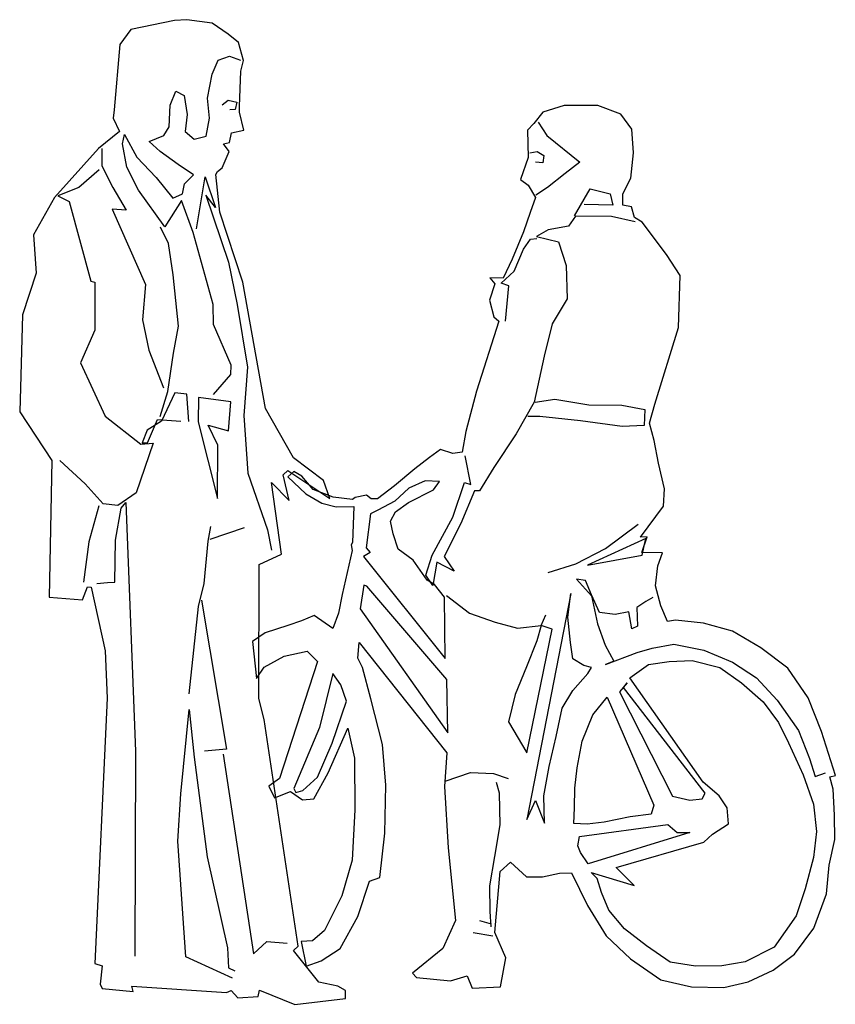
# Model space of a CAD drawing. Header units: millimetres. Extents: x 306.06 to 307.59, y 183.05 to 184.89.
import ezdxf

# ---------------------------------------------------------------- set-up
doc = ezdxf.new("R2010")
doc.units = ezdxf.units.MM
doc.layers.add('GENTE', color=4, linetype='Continuous')

# ---------------------------------------------------------------- blocks, each defined once
blk = doc.blocks.new('B-G6')
at = {"layer": 'GENTE'}
for points in [[(0.0781, 1.8781), (0.0547, 1.8769), (-0.027, 1.8596), (-0.0474, 1.8319), (-0.0577, 1.7094), (-0.0599, 1.6938), (-0.0478, 1.6694), (-0.0869, 1.6374), (-0.1694, 1.5459), (-0.2086, 1.4758), (-0.2035, 1.4044), (-0.2293, 1.3264), (-0.2344, 1.1452), (-0.1744, 1.0546), (-0.1795, 0.7992), (-0.1168, 0.7943), (-0.108, 0.8186), (-0.1011, 0.8174), (-0.0746, 0.6985), (-0.0708, 0.6102), (-0.0942, 0.1146), (-0.0805, 0.1102), (-0.084, 0.0759), (-0.08, 0.0678), (-0.0223, 0.0623), (-0.0247, 0.0723), (0.1518, 0.06), (0.1611, 0.064), (0.1733, 0.0506), (0.2116, 0.053), (0.2139, 0.0645), (0.2796, 0.0381), (0.3748, 0.0491), (0.3748, 0.0641), (0.3599, 0.0723), (0.3249, 0.0795), (0.2771, 0.1386), (0.2861, 0.147), (0.2223, 0.5704), (0.2124, 0.6095), (0.2131, 0.8602), (0.2549, 0.8792), (0.2362, 1.013), (0.2692, 0.9796), (0.2581, 1.0273), (0.2666, 1.0354), (0.3453, 0.9831), (0.3333, 1.0168), (0.2775, 1.0591), (0.2247, 1.1515), (0.1826, 1.3875), (0.1399, 1.5183), (0.132, 1.5888), (0.1354, 1.5944), (0.1442, 1.6015), (0.157, 1.6321), (0.1462, 1.6461), (0.1577, 1.6489), (0.1612, 1.6664), (0.1843, 1.6716), (0.1763, 1.7053), (0.1763, 1.7162), (0.1789, 1.7821), (0.1837, 1.8017), (0.1744, 1.8354), (0.1551, 1.851), (0.1252, 1.8714)], [(0.3013, 0.1095), (0.3291, 0.1194), (0.3647, 0.1427), (0.3979, 0.2022), (0.4196, 0.268), (0.4387, 0.2754), (0.4482, 0.3578), (0.45, 0.4479), (0.4434, 0.5234), (0.4221, 0.6089), (0.4066, 0.6676), (0.3979, 0.6848), (0.4002, 0.7141), (0.5637, 0.5084), (0.5598, 0.4451), (0.5667, 0.3309), (0.5801, 0.1949), (0.5562, 0.1422), (0.4997, 0.0962), (0.5074, 0.0881), (0.5711, 0.0823), (0.602, 0.0916), (0.6113, 0.0682), (0.664, 0.0709), (0.6741, 0.1251), (0.6539, 0.1726), (0.6639, 0.2864), (0.6827, 0.3038), (0.7129, 0.2763), (0.7425, 0.2762), (0.7743, 0.2833), (0.7971, 0.2839), (0.8266, 0.2227), (0.8617, 0.1664), (0.9071, 0.1233), (0.9638, 0.0841), (1.0211, 0.0706), (1.0816, 0.0695), (1.1269, 0.0803), (1.174, 0.1017), (1.2137, 0.1318), (1.2497, 0.1804), (1.2736, 0.2449), (1.2784, 0.2982), (1.2891, 0.3459), (1.2886, 0.3918), (1.286, 0.4405), (1.2801, 0.4632), (1.2901, 0.466), (1.2641, 0.5481), (1.2393, 0.6112), (1.2011, 0.6665), (1.1506, 0.7044), (1.098, 0.7354), (1.0435, 0.7502), (0.9911, 0.7559), (0.9761, 0.7538), (0.9637, 0.7828), (0.9541, 0.82), (0.9583, 0.8577), (0.9671, 0.882), (0.9287, 0.8827), (0.9381, 0.9117), (0.926, 0.9111), (0.9688, 0.969), (0.9708, 1.0012), (0.9594, 1.0492), (0.9517, 1.0917), (0.9427, 1.1244), (0.9525, 1.1597), (0.9971, 1.303), (1.0002, 1.4), (0.9747, 1.4391), (0.929, 1.5), (0.9147, 1.5082), (0.9094, 1.5285), (0.8926, 1.5316), (0.8927, 1.5525), (0.9077, 1.5821), (0.9131, 1.6295), (0.9098, 1.6738), (0.889, 1.7016), (0.846, 1.718), (0.7833, 1.7175), (0.7433, 1.7054), (0.7267, 1.684), (0.7146, 1.6718), (0.7157, 1.6204), (0.7015, 1.5792), (0.7162, 1.5692), (0.7295, 1.5458), (0.7195, 1.518), (0.7072, 1.4816), (0.6862, 1.4305), (0.6692, 1.395), (0.6443, 1.3956), (0.6536, 1.3847), (0.6436, 1.3538), (0.6516, 1.3229), (0.6609, 1.3145), (0.6194, 1.1839), (0.5993, 1.1085), (0.5929, 1.0701), (0.5754, 1.0677), (0.5518, 1.0749), (0.5314, 1.0597), (0.5039, 1.0388), (0.4661, 1.0071), (0.4342, 0.9829), (0.4224, 0.9829), (0.4137, 0.9898), (0.3928, 0.9852), (0.3878, 0.9817), (0.3516, 0.9859), (0.3139, 1), (0.293, 1.025), (0.2781, 1.0341), (0.2668, 1.0239), (0.3001, 0.9923), (0.33, 0.9747), (0.3568, 0.9678), (0.3899, 0.9683), (0.3876, 0.901), (0.385, 0.8969), (0.3869, 0.8863), (0.3686, 0.804), (0.3616, 0.7691), (0.351, 0.7407), (0.3158, 0.7648), (0.2924, 0.7549), (0.2668, 0.7462), (0.2243, 0.7323), (0.2006, 0.7162), (0.2079, 0.6472), (0.2226, 0.6684), (0.2597, 0.6889), (0.3028, 0.6978), (0.3224, 0.6787), (0.2511, 0.4599), (0.2314, 0.446), (0.2416, 0.4241), (0.2719, 0.4356), (0.2943, 0.4202), (0.3155, 0.422), (0.3422, 0.4706), (0.3786, 0.5544), (0.3912, 0.4979), (0.3919, 0.4016), (0.3867, 0.3074), (0.3678, 0.2407), (0.3352, 0.1759), (0.313, 0.1566), (0.2914, 0.1554)], [(0.1351, 0.9836), (0.136, 1.0828), (0.118, 1.1206), (0.1557, 1.1099), (0.1605, 1.1642), (0.1, 1.1724), (0.0993, 1.1269)], [(0.5504, 1.015), (0.5235, 1.0166), (0.4929, 1.003), (0.4667, 0.9787), (0.4351, 0.9614), (0.4214, 0.9548), (0.4131, 0.8909), (0.4206, 0.8822), (0.4084, 0.8753), (0.5611, 0.6844), (0.5598, 0.7988), (0.5411, 0.8229), (0.5271, 0.831), (0.5013, 0.8682), (0.4727, 0.8886), (0.4637, 0.9176), (0.4585, 0.941), (0.4679, 0.9582), (0.4922, 0.9762), (0.5388, 0.9995)], [(0.8269, 0.8587), (0.9293, 0.8774), (0.9356, 0.9089)], [(0.4089, 0.8214), (0.4022, 0.7771), (0.566, 0.5452), (0.5641, 0.645), (0.4145, 0.8195)], [(0.7959, 0.8057), (0.7137, 0.3833), (0.7294, 0.4188), (0.7468, 0.3769), (0.7451, 0.4278), (0.7552, 0.4824), (0.7681, 0.5388), (0.7798, 0.5915), (0.7992, 0.6248), (0.8277, 0.6565), (0.8346, 0.6674), (0.8202, 0.6715), (0.7997, 0.6837), (0.7948, 0.7146), (0.7902, 0.7618)], [(0.7403, 0.7463), (0.7321, 0.7173), (0.7126, 0.669), (0.6916, 0.6173), (0.6793, 0.5658), (0.7134, 0.508), (0.7611, 0.7391)], [(0.8336, 0.2844), (0.9143, 0.2602), (0.8807, 0.2939), (1.044, 0.3413), (1.0602, 0.3562), (1.0905, 0.3754), (1.0878, 0.4054), (1.0732, 0.4276), (1.043, 0.4532), (0.9059, 0.6482), (0.9409, 0.6731), (0.9793, 0.6789), (1.0227, 0.6804), (1.0744, 0.6674), (1.1146, 0.639), (1.1551, 0.6033), (1.184, 0.5649), (1.2026, 0.5271), (1.2302, 0.4668), (1.2491, 0.4122), (1.2549, 0.361), (1.2494, 0.3123), (1.2337, 0.2541), (1.2167, 0.2033), (1.176, 0.1447), (1.1214, 0.1174), (1.0777, 0.11), (1.029, 0.1095), (0.9813, 0.1171), (0.9371, 0.1475), (0.896, 0.1791), (0.8665, 0.2144), (0.8531, 0.2469), (0.8451, 0.2731)], [(0.3507, 0.6565), (0.3262, 0.5555), (0.2778, 0.4412), (0.2819, 0.4343), (0.295, 0.4377), (0.3219, 0.4626), (0.3498, 0.5264), (0.3762, 0.6044), (0.366, 0.6349)], [(0.9012, 0.6389), (0.8869, 0.6221), (0.9855, 0.4272), (1.018, 0.4196), (1.0414, 0.4224), (1.0467, 0.433), (0.8944, 0.6302)], [(0.8014, 0.3762), (0.8027, 0.4052), (0.8031, 0.4423), (0.8073, 0.48), (0.8167, 0.5299), (0.8371, 0.5792), (0.8634, 0.6122), (0.9506, 0.4101), (0.9458, 0.3936), (0.9065, 0.3887), (0.8582, 0.3788), (0.8263, 0.3749)], [(0.8122, 0.3515), (0.9773, 0.3739), (0.9947, 0.3595), (1.0184, 0.3594), (0.828, 0.3006), (0.814, 0.3216), (0.8088, 0.3344)]]:
    blk.add_lwpolyline(points, close=True, dxfattribs=at)
for points in [[(0.1281, 1.178), (0.16, 1.215), (0.1607, 1.2325), (0.1278, 1.3087), (0.1273, 1.3458), (0.0899, 1.4807), (0.0679, 1.54), (0.0369, 1.4908), (-0.0122, 1.5595), (-0.0342, 1.6023), (-0.0422, 1.646), (-0.0385, 1.6635), (-0.0155, 1.621), (0.0209, 1.5831), (0.0517, 1.5447), (0.0698, 1.5528), (0.0733, 1.5715), (0.0902, 1.5883), (0.0618, 1.6074), (0.0282, 1.6318), (0.0077, 1.6505), (0.0352, 1.662), (0.0452, 1.6782), (0.0468, 1.7184), (0.0575, 1.7446), (0.0731, 1.7362), (0.0789, 1.7009), (0.0748, 1.6694), (0.0916, 1.655), (0.1141, 1.6603), (0.1201, 1.6939), (0.1167, 1.7317), (0.1256, 1.7763), (0.1366, 1.8024), (0.1575, 1.8099), (0.1784, 1.8023)], [(0.1439, 1.7191), (0.1554, 1.7275), (0.1713, 1.7237), (0.1682, 1.71), (0.1585, 1.7094)], [(0.7346, 1.6864), (0.7507, 1.6614), (0.8127, 1.612), (0.7851, 1.5905), (0.752, 1.5644), (0.7305, 1.5504)], [(-0.0809, 1.6374), (-0.081, 1.6049), (-0.0602, 1.5643), (-0.0354, 1.5221), (-0.0616, 1.5241), (0.0008, 1.3832), (-0.0047, 1.3171), (0.0067, 1.2603), (0.0346, 1.1901)], [(0.7191, 1.6291), (0.7325, 1.6318), (0.7453, 1.6243), (0.7434, 1.6109), (0.7297, 1.6116)], [(-0.0857, 1.5978), (-0.1242, 1.5648), (-0.1632, 1.5487), (-0.1417, 1.5383), (-0.1015, 1.3894), (-0.0941, 1.3879), (-0.0943, 1.2977), (-0.121, 1.2366), (-0.0747, 1.1373), (-0.0081, 1.0851), (0.015, 1.0866), (-0.0165, 0.9937), (-0.0508, 0.9701), (-0.0786, 0.9736), (-0.1119, 1.0108), (-0.1592, 1.0546)], [(0.0962, 1.4872), (0.1123, 1.5842), (0.1318, 1.527), (0.1132, 1.5505), (0.1559, 1.425), (0.1719, 1.3457), (0.1916, 1.229), (0.1848, 1.1385), (0.192, 1.0309), (0.2285, 0.9251), (0.2365, 0.8867)], [(0.8024, 1.5116), (0.8316, 1.5623), (0.8693, 1.5526), (0.8745, 1.5317), (0.8206, 1.5327)], [(0.9162, 1.5001), (0.8717, 1.5102), (0.8043, 1.511), (0.7914, 1.4923), (0.7531, 1.4855), (0.7315, 1.4728), (0.7727, 1.4633), (0.7872, 1.4187), (0.7886, 1.3563), (0.7607, 1.3096), (0.7456, 1.2491), (0.7273, 1.1637), (0.6934, 1.1042), (0.6521, 1.041), (0.6252, 0.9974), (0.6158, 0.9974), (0.5901, 0.9369), (0.5587, 0.8749), (0.5777, 0.8478), (0.5453, 0.8641), (0.5377, 0.821), (0.525, 0.8401), (0.5366, 0.8778), (0.5751, 0.9488), (0.5968, 1.013), (0.609, 1.0096), (0.5982, 1.0629)], [(0.0279, 1.1364), (0.0427, 1.1835), (0.0528, 1.2549), (0.0626, 1.3054), (0.0526, 1.4012), (0.044, 1.4599), (0.0288, 1.4902)], [(0.6737, 1.3145), (0.6801, 1.3806), (0.6652, 1.3859), (0.6895, 1.4083), (0.7071, 1.4494), (0.7206, 1.4681), (0.7321, 1.4693)], [(0.0818, 1.127), (0.0779, 1.1781), (0.0554, 1.1807), (0.0304, 1.1277), (0.0041, 1.1109), (-0.0053, 1.0872), (0.0047, 1.0872), (0.0232, 1.1312), (0.0669, 1.1282)], [(0.7292, 1.1637), (0.7657, 1.1689), (0.8296, 1.1587), (0.891, 1.1576), (0.9341, 1.1497), (0.9327, 1.1198), (0.8916, 1.118), (0.8136, 1.1288), (0.7375, 1.1365), (0.7151, 1.1366)], [(-0.0902, 0.8245), (-0.0702, 0.8266), (-0.0565, 0.8272), (-0.0551, 0.9055), (-0.0446, 0.9654), (-0.0358, 0.9757), (-0.0177, 0.5112), (-0.0193, 0.1284)], [(-0.0864, 0.9696), (-0.105, 0.9022), (-0.1151, 0.8268)], [(0.0824, 0.6182), (0.0997, 0.7816), (0.1104, 0.8243), (0.1181, 0.9038), (0.1228, 0.9313)], [(0.1215, 0.9076), (0.1855, 0.9292)], [(0.7536, 0.8448), (0.8048, 0.8615), (0.8607, 0.8898), (0.9213, 0.9355)], [(0.9488, 0.7985), (0.9359, 0.791), (0.9191, 0.7795), (0.9202, 0.7446), (0.9096, 0.7399), (0.9041, 0.7718), (0.8785, 0.7668), (0.8495, 0.7703), (0.8343, 0.8034), (0.8234, 0.8303), (0.8066, 0.8325), (0.8343, 0.8013), (0.8454, 0.7494), (0.8596, 0.7092), (0.8758, 0.6792), (0.8608, 0.6733), (0.9195, 0.6953), (0.9479, 0.704), (0.9881, 0.7113), (1.0443, 0.7), (1.0979, 0.6774), (1.143, 0.6482), (1.1816, 0.6063), (1.221, 0.5498), (1.2418, 0.4976), (1.2526, 0.4642), (1.272, 0.4707)], [(0.1056, 0.7931), (0.1523, 0.5148), (0.1111, 0.5115)], [(0.5632, 0.8019), (0.6065, 0.7691), (0.6542, 0.7521), (0.6959, 0.7411), (0.7403, 0.7463), (0.749, 0.7659)], [(0.1634, 0.0868), (0.0758, 0.1266), (0.0614, 0.3431), (0.0669, 0.4314), (0.0823, 0.5889), (0.0915, 0.5), (0.1159, 0.314), (0.1539, 0.1436), (0.1559, 0.1065), (0.1675, 0.1008)], [(0.1461, 0.5054), (0.2025, 0.1325), (0.2275, 0.1556), (0.2652, 0.1527)], [(0.5611, 0.4551), (0.6082, 0.4712), (0.6513, 0.4695), (0.6784, 0.4601)], [(0.6468, 0.1832), (0.6447, 0.2116), (0.6442, 0.2596), (0.6537, 0.3142), (0.6638, 0.3734), (0.6621, 0.4327), (0.6568, 0.4527)], [(0.6474, 0.1879), (0.6259, 0.1942)], [(0.6499, 0.1657), (0.6131, 0.172)]]:
    blk.add_lwpolyline(points, dxfattribs=at)

msp = doc.modelspace()

# ---------------------------------------------------------------- block references
at = {"layer": 'GENTE'}
msp.add_blockref('B-G6', (306.2992, 183.0152), dxfattribs=at)

doc.saveas('drawing.dxf')
